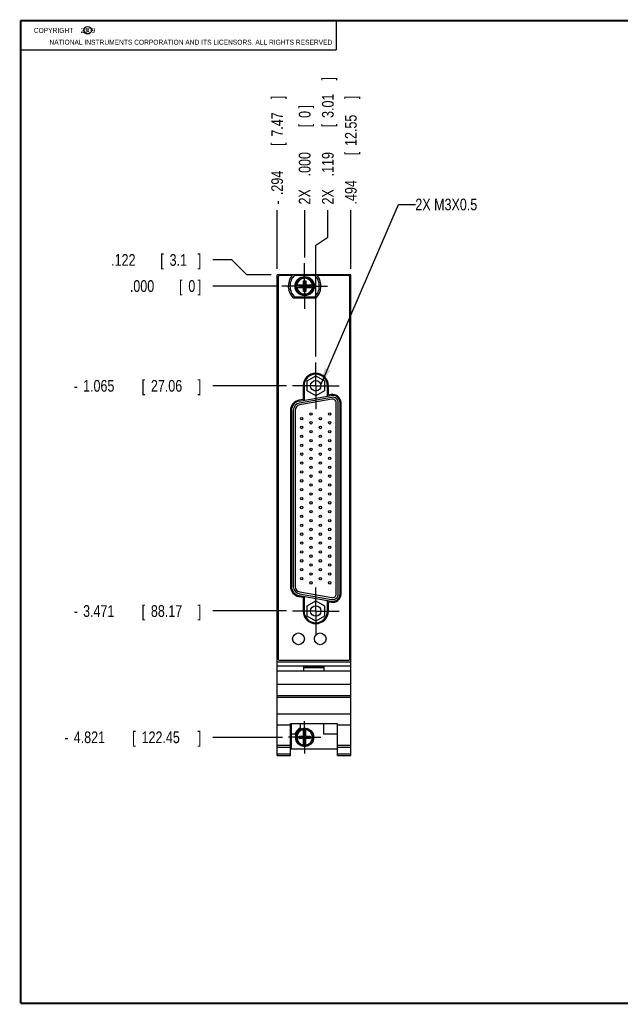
# Model space of a CAD drawing. Header units: inches. Extents: x 0.2 to 16.8, y 0.1 to 10.8.
# Tile 1 of 10: x 0.2 to 6.7, y 0.2 to 10.8. Entities that reach past the tile are written whole.
import ezdxf

# ---------------------------------------------------------------- set-up
doc = ezdxf.new("R2010")
doc.units = ezdxf.units.IN
doc.header["$LTSCALE"] = 0.935
doc.header["$MEASUREMENT"] = 0
doc.linetypes.add('CENTER', pattern=[0.6, 0.375, -0.075, 0.075, -0.075])
doc.layers.get('0').update_dxf_attribs({"linetype": 'CONTINUOUS'})
for name, color, linetype in [('DEFAULT_1', 7, 'CENTER'), ('DETAIL', 7, 'CONTINUOUS'), ('DIMENSIONS', 7, 'CONTINUOUS')]:
    doc.layers.add(name, color=color, linetype=linetype)
doc.styles.get("Standard").update_dxf_attribs({"font": 'txt', "width": 0.8})
doc.dimstyles.new('DIMSTYLE_1', dxfattribs={"dimtxt": 0.125, "dimasz": 0.18, "dimexe": 0.18, "dimexo": 0.0625, "dimgap": 0.09, "dimtad": 0, "dimtih": 1, "dimtoh": 1, "dimdec": 3, "dimzin": 4, "dimdsep": 46, "dimtxsty": 'STANDARD', "dimblk": '_FILLED', "dimblk1": '_FILLED', "dimblk2": '_FILLED', "dimcen": 0.09, "dimadec": 0, "dimazin": 0, "dimtp": 0.001, "dimtm": 0.001, "dimtfac": 1, "dimtdec": 3, "dimtofl": 0, "dimtmove": 0, "dimatfit": 3, "dimldrblk": '_FILLED', "dimfxl": 1, "dimtolj": 1, "dimtzin": 4, "dimarcsym": 0})

# ---------------------------------------------------------------- blocks, each defined once
blk = doc.blocks.new('*D0')
at = {"layer": 'DIMENSIONS', "color": 2, "linetype": 'CONTINUOUS'}
for p, q in [((2.507, 8.202), (2.305, 8.202)), ((2.667, 8.044), (2.507, 8.202)), ((2.93, 8.044), (2.667, 8.044))]:
    blk.add_line(p, q, dxfattribs=at)
at = {"layer": 'DIMENSIONS', "color": 2, "linetype": 'CONTINUOUS', "width": 0.8}
for s, p in [('.122', (1.218, 8.139)), ('[', (1.743, 8.139)), ('3.1', (1.843, 8.139)), (']', (2.143, 8.139))]:
    blk.add_text(s, height=0.125, dxfattribs=at).set_placement(p)
blk = doc.blocks.new('_FILLED')
at = {"color": 0, "linetype": 'BYBLOCK'}
blk.add_solid([(0, 0), (-1, 0.174), (-1, -0.174)], dxfattribs=at)
blk = doc.blocks.new('*D1')
at = {"layer": 'DIMENSIONS', "color": 2, "linetype": 'CONTINUOUS'}
blk.add_line((3.093, 6.857), (2.305, 6.857), dxfattribs=at)
at = {"layer": 'DIMENSIONS', "color": 2, "linetype": 'CONTINUOUS', "width": 0.8}
for s, p in [('-', (0.818, 6.794)), ('1.065', (0.918, 6.794)), ('[', (1.543, 6.794)), ('27.06', (1.643, 6.794)), (']', (2.143, 6.794))]:
    blk.add_text(s, height=0.125, dxfattribs=at).set_placement(p)
blk = doc.blocks.new('*D2')
at = {"layer": 'DIMENSIONS', "color": 2, "linetype": 'CONTINUOUS'}
blk.add_line((3.093, 4.451), (2.305, 4.451), dxfattribs=at)
at = {"layer": 'DIMENSIONS', "color": 2, "linetype": 'CONTINUOUS', "width": 0.8}
for s, p in [('-', (0.818, 4.388)), ('3.471', (0.918, 4.388)), ('[', (1.543, 4.388)), ('88.17', (1.643, 4.388)), (']', (2.143, 4.388))]:
    blk.add_text(s, height=0.125, dxfattribs=at).set_placement(p)
blk = doc.blocks.new('*D3')
at = {"layer": 'DIMENSIONS', "color": 2, "linetype": 'CONTINUOUS'}
blk.add_line((3.05, 3.101), (2.305, 3.101), dxfattribs=at)
at = {"layer": 'DIMENSIONS', "color": 2, "linetype": 'CONTINUOUS', "width": 0.8}
for s, p in [('4.821', (0.818, 3.039)), ('[', (1.443, 3.039)), ('122.45', (1.543, 3.039)), (']', (2.143, 3.039)), ('-', (0.718, 3.039))]:
    blk.add_text(s, height=0.125, dxfattribs=at).set_placement(p)
blk = doc.blocks.new('*D4')
at = {"layer": 'DIMENSIONS', "color": 2, "linetype": 'CONTINUOUS'}
blk.add_line((2.981, 7.922), (2.305, 7.922), dxfattribs=at)
at = {"layer": 'DIMENSIONS', "color": 2, "linetype": 'CONTINUOUS', "width": 0.8}
for s, p in [('.000', (1.418, 7.86)), ('[', (1.943, 7.86)), ('0', (2.043, 7.86)), (']', (2.143, 7.86))]:
    blk.add_text(s, height=0.125, dxfattribs=at).set_placement(p)
blk = doc.blocks.new('*D5')
at = {"layer": 'DIMENSIONS', "color": 2, "linetype": 'CONTINUOUS'}
for p, q in [((3.535, 8.444), (3.535, 8.732)), ((3.405, 8.361), (3.535, 8.444)), ((3.405, 7.169), (3.405, 8.361))]:
    blk.add_line(p, q, dxfattribs=at)
at = {"layer": 'DIMENSIONS', "color": 2, "linetype": 'CONTINUOUS', "width": 0.8}
for s, p in [(']', (3.597, 10.119)), ('3.01', (3.597, 9.719)), ('[', (3.597, 9.619)), ('.119', (3.597, 9.094)), ('2X ', (3.597, 8.794))]:
    blk.add_text(s, height=0.125, rotation=90, dxfattribs=at).set_placement(p)
blk = doc.blocks.new('*D6')
at = {"layer": 'DIMENSIONS', "color": 2, "linetype": 'CONTINUOUS'}
blk.add_line((2.993, 8.107), (2.993, 8.732), dxfattribs=at)
at = {"layer": 'DIMENSIONS', "color": 2, "linetype": 'CONTINUOUS', "width": 0.8}
for s, p in [(']', (3.055, 9.919)), ('7.47', (3.055, 9.519)), ('[', (3.055, 9.419)), ('.294', (3.055, 8.894)), ('-', (3.055, 8.794))]:
    blk.add_text(s, height=0.125, rotation=90, dxfattribs=at).set_placement(p)
blk = doc.blocks.new('*D7')
at = {"layer": 'DIMENSIONS', "color": 2, "linetype": 'CONTINUOUS'}
blk.add_line((3.781, 8.107), (3.781, 8.732), dxfattribs=at)
at = {"layer": 'DIMENSIONS', "color": 2, "linetype": 'CONTINUOUS', "width": 0.8}
for s, p in [(']', (3.843, 9.919)), ('12.55', (3.843, 9.419)), ('[', (3.843, 9.319)), ('.494', (3.843, 8.794))]:
    blk.add_text(s, height=0.125, rotation=90, dxfattribs=at).set_placement(p)
blk = doc.blocks.new('*D8')
at = {"layer": 'DIMENSIONS', "color": 2, "linetype": 'CONTINUOUS'}
blk.add_line((3.287, 8.228), (3.287, 8.732), dxfattribs=at)
at = {"layer": 'DIMENSIONS', "color": 2, "linetype": 'CONTINUOUS', "width": 0.8}
for s, p in [(']', (3.349, 9.819)), ('0', (3.349, 9.719)), ('[', (3.349, 9.619)), ('.000', (3.349, 9.094)), ('2X ', (3.349, 8.794))]:
    blk.add_text(s, height=0.125, rotation=90, dxfattribs=at).set_placement(p)

msp = doc.modelspace()

# ---------------------------------------------------------------- linework, layer by layer
at = {"color": 2, "linetype": 'CONTINUOUS'}
for p, q in [((0.25, 10.7586), (3.625, 10.7586)), ((0.25, 10.7586), (0.25, 10.4456)), ((3.625, 10.7586), (3.625, 10.4456)), ((0.25, 10.4456), (3.625, 10.4456))]:
    msp.add_line(p, q, dxfattribs=at)
at = {"color": 7, "linetype": 'CONTINUOUS'}
for p, q in [((2.9928, 2.9061), (2.9928, 8.044)), ((3.7808, 8.044), (2.9928, 8.044)), ((3.0028, 8.014), (3.0028, 3.944)), ((3.1523, 8.034), (3.0228, 8.034)), ((3.183, 8.0405), (3.3905, 8.0405)), ((3.7508, 8.034), (3.4213, 8.034)), ((3.7708, 3.944), (3.7708, 8.014)), ((3.7808, 2.9061), (3.7808, 8.044)), ((3.1922, 7.9358), (3.2751, 7.9358)), ((3.1922, 7.9083), (3.2751, 7.9083)), ((3.2383, 7.9103), (3.2383, 7.9338)), ((3.2383, 7.9103), (3.3353, 7.9338)), ((3.2751, 7.9338), (3.2383, 7.9338)), ((3.2383, 7.9338), (3.3353, 7.9103)), ((3.2383, 7.9103), (3.2751, 7.9103)), ((3.273, 7.865), (3.3006, 7.9791)), ((3.273, 7.9358), (3.273, 7.9791)), ((3.3006, 7.865), (3.273, 7.9791)), ((3.273, 7.9791), (3.3006, 7.9791)), ((3.273, 7.865), (3.273, 7.9083)), ((3.2751, 7.9358), (3.2751, 7.9338)), ((3.2751, 7.9103), (3.2985, 7.9338)), ((3.2985, 7.9103), (3.2751, 7.9338)), ((3.2751, 7.9083), (3.2751, 7.9103)), ((3.2985, 7.9358), (3.2985, 7.9338)), ((3.2985, 7.9358), (3.3814, 7.9358)), ((3.3353, 7.9338), (3.2985, 7.9338)), ((3.2985, 7.9083), (3.2985, 7.9103)), ((3.2985, 7.9103), (3.3353, 7.9103)), ((3.2985, 7.9083), (3.3814, 7.9083)), ((3.3006, 7.9791), (3.3006, 7.9358)), ((3.3006, 7.9083), (3.3006, 7.865)), ((3.3353, 7.9103), (3.3353, 7.9338)), ((3.4051, 7.793), (3.1685, 7.793)), ((3.3905, 7.8035), (3.183, 7.8035)), ((3.3006, 7.865), (3.273, 7.865)), ((3.3118, 6.9108), (3.4053, 6.9647)), ((3.4053, 6.9647), (3.4988, 6.9108)), ((3.2703, 6.8568), (3.2703, 6.7101)), ((3.2803, 6.8568), (3.2803, 6.7017)), ((3.3118, 6.8028), (3.3118, 6.9108)), ((3.4988, 6.9108), (3.4988, 6.8028)), ((3.5303, 6.7458), (3.5303, 6.8568)), ((3.5403, 6.7577), (3.5403, 6.8568)), ((3.2279, 6.6925), (3.5714, 6.7531)), ((3.5749, 6.7334), (3.2314, 6.6728)), ((3.4053, 6.7488), (3.3118, 6.8028)), ((3.4988, 6.8028), (3.4053, 6.7488)), ((3.5697, 6.7629), (3.5403, 6.7577)), ((3.2703, 6.7101), (3.2262, 6.7024)), ((3.5784, 6.7137), (3.2349, 6.6531)), ((3.6253, 4.6333), (3.6253, 6.6743)), ((3.6453, 4.6333), (3.6453, 6.6743)), ((3.6653, 4.6333), (3.6653, 6.6743)), ((3.6753, 4.6333), (3.6753, 6.6743)), ((3.1353, 6.594), (3.1353, 4.7135)), ((3.1453, 6.594), (3.1453, 4.7135)), ((3.1653, 6.594), (3.1653, 4.7135)), ((3.1853, 6.594), (3.1853, 4.7135)), ((3.2314, 4.6348), (3.5749, 4.5742)), ((3.2349, 4.6545), (3.5784, 4.5939)), ((3.2262, 4.6052), (3.2703, 4.5974)), ((3.2279, 4.6151), (3.5714, 4.5545)), ((3.2703, 4.5974), (3.2703, 4.4508)), ((3.2803, 4.6058), (3.2803, 4.4508)), ((3.3118, 4.5048), (3.4053, 4.5587)), ((3.4053, 4.5587), (3.4988, 4.5048)), ((3.5303, 4.4508), (3.5303, 4.5617)), ((3.5403, 4.5498), (3.5697, 4.5446)), ((3.5403, 4.4508), (3.5403, 4.5498)), ((3.3118, 4.3968), (3.3118, 4.5048)), ((3.4988, 4.5048), (3.4988, 4.3968)), ((3.4053, 4.3428), (3.3118, 4.3968)), ((3.4988, 4.3968), (3.4053, 4.3428)), ((2.9928, 3.9081), (3.7808, 3.9081)), ((3.0228, 3.924), (3.7508, 3.924)), ((2.9928, 3.8651), (3.7808, 3.8651)), ((3.7808, 3.8081), (2.9928, 3.8081)), ((3.2768, 3.8551), (3.4968, 3.8551)), ((3.2768, 3.8081), (3.2768, 3.8551)), ((3.2768, 3.8481), (3.4968, 3.8481)), ((3.4968, 3.8081), (3.4968, 3.8551)), ((2.9928, 3.6681), (3.7808, 3.6681)), ((2.9928, 3.5481), (3.7808, 3.5481)), ((2.9928, 3.5286), (3.7808, 3.5286)), ((2.9928, 3.3529), (3.7808, 3.3529)), ((2.9928, 3.2331), (3.1348, 3.2331)), ((3.1348, 3.2484), (3.6388, 3.2484)), ((3.1348, 2.9061), (3.1348, 3.2484)), ((3.1408, 3.2484), (3.1408, 2.9791)), ((3.2378, 3.2484), (3.2378, 3.1985)), ((3.273, 3.1129), (3.273, 3.1958)), ((3.3006, 3.1129), (3.3006, 3.1958)), ((3.4878, 3.2484), (3.4878, 3.1391)), ((3.6388, 2.9061), (3.6388, 3.2484)), ((3.6388, 3.2331), (3.7808, 3.2331)), ((3.1408, 3.1391), (3.1846, 3.1391)), ((3.2297, 3.0874), (3.3439, 3.1149)), ((3.2297, 3.1149), (3.273, 3.1149)), ((3.2297, 3.1149), (3.3439, 3.0874)), ((3.2297, 3.0874), (3.2297, 3.1149)), ((3.273, 3.0874), (3.2297, 3.0874)), ((3.273, 3.1129), (3.2751, 3.1129)), ((3.273, 3.0894), (3.2751, 3.0894)), ((3.273, 3.0065), (3.273, 3.0894)), ((3.2985, 3.1497), (3.2751, 3.1497)), ((3.2985, 3.0526), (3.2751, 3.1497)), ((3.2751, 3.1497), (3.2751, 3.1129)), ((3.2751, 3.0526), (3.2985, 3.1497)), ((3.2985, 3.0894), (3.2751, 3.1129)), ((3.2751, 3.0894), (3.2985, 3.1129)), ((3.2751, 3.0894), (3.2751, 3.0526)), ((3.2985, 3.0526), (3.2751, 3.0526)), ((3.2985, 3.1129), (3.2985, 3.1497)), ((3.3006, 3.1129), (3.2985, 3.1129)), ((3.3006, 3.0894), (3.2985, 3.0894)), ((3.2985, 3.0526), (3.2985, 3.0894)), ((3.3006, 3.1149), (3.3439, 3.1149)), ((3.3006, 3.0065), (3.3006, 3.0894)), ((3.3439, 3.0874), (3.3006, 3.0874)), ((3.3439, 3.1149), (3.3439, 3.0874)), ((3.4878, 3.1391), (3.6388, 3.1391)), ((2.9928, 3.0161), (3.1348, 3.0161)), ((2.9928, 2.9969), (3.1348, 2.9969)), ((3.1408, 2.9791), (3.6388, 2.9791)), ((3.6388, 3.0161), (3.7808, 3.0161)), ((3.6388, 2.9969), (3.7808, 2.9969)), ((2.9928, 2.9241), (3.1348, 2.9241)), ((2.9928, 2.9061), (3.1348, 2.9061)), ((3.6388, 2.9241), (3.7808, 2.9241)), ((3.6388, 2.9061), (3.7808, 2.9061))]:
    msp.add_line(p, q, dxfattribs=at)
at = {"color": 7, "linetype": 'CONTINUOUS', "const_width": 0.02}
for points in [[(0.25, 10.7586), (0.25, 0.2586)], [(16.75, 10.7586), (0.25, 10.7586)], [(0.25, 0.2586), (16.75, 0.2586)]]:
    msp.add_lwpolyline(points, dxfattribs=at)
at = {"color": 2, "linetype": 'CONTINUOUS'}
msp.add_circle((0.9659, 10.6562), 0.0403, dxfattribs=at)
at = {"color": 7, "linetype": 'CONTINUOUS'}
for centre, radius in [((3.2868, 7.922), 0.1025), ((3.2868, 7.922), 0.098), ((3.4053, 6.8568), 0.056), ((3.3554, 6.5568), 0.013), ((3.5553, 6.5568), 0.013), ((3.2553, 6.5068), 0.013), ((3.2553, 6.4118), 0.013), ((3.3554, 6.4618), 0.013), ((3.4553, 6.5068), 0.013), ((3.4553, 6.4118), 0.013), ((3.5553, 6.4618), 0.013), ((3.2553, 6.3168), 0.013), ((3.3554, 6.3668), 0.013), ((3.4553, 6.3168), 0.013), ((3.5553, 6.3668), 0.013), ((3.2553, 6.2218), 0.013), ((3.3554, 6.2718), 0.013), ((3.4553, 6.2218), 0.013), ((3.5553, 6.2718), 0.013), ((3.2553, 6.1268), 0.013), ((3.3554, 6.1768), 0.013), ((3.4553, 6.1268), 0.013), ((3.5553, 6.1768), 0.013), ((3.2553, 6.0318), 0.013), ((3.3554, 6.0818), 0.013), ((3.3554, 5.9868), 0.013), ((3.4553, 6.0318), 0.013), ((3.5553, 6.0818), 0.013), ((3.5553, 5.9868), 0.013), ((3.2553, 5.9368), 0.013), ((3.3554, 5.8918), 0.013), ((3.4553, 5.9368), 0.013), ((3.5553, 5.8918), 0.013), ((3.2553, 5.8418), 0.013), ((3.3554, 5.7968), 0.013), ((3.4553, 5.8418), 0.013), ((3.5553, 5.7968), 0.013), ((3.2553, 5.7468), 0.013), ((3.3554, 5.7018), 0.013), ((3.4553, 5.7468), 0.013), ((3.5553, 5.7018), 0.013), ((3.2553, 5.6518), 0.013), ((3.3554, 5.6068), 0.013), ((3.4553, 5.6518), 0.013), ((3.5553, 5.6068), 0.013), ((3.2553, 5.5568), 0.013), ((3.2553, 5.4618), 0.013), ((3.3554, 5.5118), 0.013), ((3.4553, 5.5568), 0.013), ((3.4553, 5.4618), 0.013), ((3.5553, 5.5118), 0.013), ((3.2553, 5.3668), 0.013), ((3.3554, 5.4168), 0.013), ((3.4553, 5.3668), 0.013), ((3.5553, 5.4168), 0.013), ((3.2553, 5.2718), 0.013), ((3.3554, 5.3218), 0.013), ((3.4553, 5.2718), 0.013), ((3.5553, 5.3218), 0.013), ((3.2553, 5.1768), 0.013), ((3.3554, 5.2268), 0.013), ((3.4553, 5.1768), 0.013), ((3.5553, 5.2268), 0.013), ((3.2553, 5.0818), 0.013), ((3.3554, 5.1318), 0.013), ((3.3554, 5.0368), 0.013), ((3.4553, 5.0818), 0.013), ((3.5553, 5.1318), 0.013), ((3.5553, 5.0368), 0.013), ((3.2553, 4.9868), 0.013), ((3.3554, 4.9418), 0.013), ((3.4553, 4.9868), 0.013), ((3.5553, 4.9418), 0.013), ((3.2553, 4.8918), 0.013), ((3.3554, 4.8468), 0.013), ((3.4553, 4.8918), 0.013), ((3.5553, 4.8468), 0.013), ((3.2553, 4.7968), 0.013), ((3.3554, 4.7518), 0.013), ((3.4553, 4.7968), 0.013), ((3.5553, 4.7518), 0.013), ((3.4053, 4.4508), 0.056), ((3.2208, 4.1533), 0.0625), ((3.4528, 4.1533), 0.0625), ((3.2868, 3.1011), 0.098)]:
    msp.add_circle(centre, radius, dxfattribs=at)
for centre, radius, start, end in [((3.0228, 8.014), 0.02, 90, 180), ((3.2868, 7.922), 0.175, 140.20818, 227.4886), ((3.2868, 7.922), 0.1575, 131.20295, 228.79705), ((3.2868, 7.922), 0.1575, 311.20295, 48.79705), ((3.2868, 7.922), 0.175, 312.5114, 39.79182), ((3.7508, 8.014), 0.02, 0, 90), ((3.2868, 7.922), 0.0956, 171.71661, 188.28339), ((3.2868, 7.922), 0.0956, 351.71661, 8.28339), ((3.4053, 6.8568), 0.135, 0, 180), ((3.4053, 6.8568), 0.125, 0, 180), ((3.5853, 6.6743), 0.09, 0, 100), ((3.5853, 6.6743), 0.08, 0, 100), ((3.5853, 6.6743), 0.06, 0, 100), ((3.2453, 6.594), 0.11, 100, 180), ((3.2453, 6.594), 0.1, 100, 180), ((3.2453, 6.594), 0.08, 100, 180), ((3.2453, 6.594), 0.06, 100, 180), ((3.5853, 6.6743), 0.04, 0, 100), ((3.2453, 4.7135), 0.11, 180, 260), ((3.2453, 4.7135), 0.1, 180, 260), ((3.2453, 4.7135), 0.08, 180, 260), ((3.2453, 4.7135), 0.06, 180, 260), ((3.5853, 4.6333), 0.09, 260, 360), ((3.5853, 4.6333), 0.08, 260, 360), ((3.5853, 4.6333), 0.06, 260, 360), ((3.5853, 4.6333), 0.04, 260, 360), ((3.4053, 4.4508), 0.135, 180, 360), ((3.4053, 4.4508), 0.125, 180, 360), ((3.0228, 3.944), 0.02, 180, 270), ((3.7508, 3.944), 0.02, 270, 360), ((3.2868, 3.1011), 0.109, 116.71426, 159.59683), ((3.2868, 3.1011), 0.0956, 81.71661, 98.28339), ((3.2868, 3.1011), 0.0956, 261.71661, 278.28339)]:
    msp.add_arc(centre, radius, start, end, dxfattribs=at)
at = {"color": 9, "linetype": 'CONTINUOUS'}
for centre, radius, start, end in [((3.2868, 7.922), 0.0947, 8.36374, 171.63626), ((3.2868, 7.922), 0.0832, 9.53359, 170.46641), ((3.2868, 7.922), 0.0947, 188.36374, 351.63626), ((3.2868, 7.922), 0.0832, 189.53359, 350.46641), ((3.2868, 3.1011), 0.0947, 98.36374, 261.63626), ((3.2868, 3.1011), 0.0832, 99.53359, 260.46641), ((3.2868, 3.1011), 0.0947, 278.36374, 81.63626), ((3.2868, 3.1011), 0.0832, 279.53359, 80.46641)]:
    msp.add_arc(centre, radius, start, end, dxfattribs=at)
at = {"layer": 'DEFAULT_1', "color": 7, "linetype": 'CENTER'}
for p, q in [((3.2868, 7.922), (3.2868, 8.1655)), ((3.2868, 7.922), (3.0433, 7.922)), ((3.2868, 7.922), (3.2868, 7.6785)), ((3.2868, 7.922), (3.5303, 7.922)), ((3.4053, 6.8568), (3.4053, 7.1068)), ((3.4053, 6.8568), (3.1553, 6.8568)), ((3.4053, 6.8568), (3.4053, 6.6068)), ((3.4053, 6.8568), (3.6553, 6.8568)), ((3.4053, 4.4508), (3.4053, 4.7008)), ((3.4053, 4.4508), (3.1553, 4.4508)), ((3.4053, 4.4508), (3.6553, 4.4508)), ((3.4053, 4.4508), (3.4053, 4.2008)), ((3.2868, 3.1011), (3.2868, 3.2751)), ((3.2868, 3.1011), (3.1128, 3.1011)), ((3.2868, 3.1011), (3.4608, 3.1011)), ((3.2868, 3.1011), (3.2868, 2.9271))]:
    msp.add_line(p, q, dxfattribs=at)
at = {"layer": 'DETAIL', "color": 2, "linetype": 'CONTINUOUS'}
for p, q in [((3.46, 6.8688), (4.2902, 8.794)), ((4.2902, 8.794), (4.4702, 8.794))]:
    msp.add_line(p, q, dxfattribs=at)
msp.add_solid([(3.5026, 7.0464), (3.46, 6.8688), (3.56, 7.0217)], dxfattribs=at)

# ---------------------------------------------------------------- texts
at = {"color": 2, "linetype": 'CONTINUOUS', "width": 0.8}
for s, p in [('c', (0.946, 10.6363)), ('NATIONAL INSTRUMENTS CORPORATION AND ITS LICENSORS. ALL RIGHTS RESERVED', (0.5583, 10.5016))]:
    msp.add_text(s, height=0.053, dxfattribs=at).set_placement(p)
at = {"color": 2, "linetype": 'CONTINUOUS', "insert": (0.3125, 10.6805), "char_height": 0.053, "width": 0.8904, "attachment_point": 1}
msp.add_mtext('    COPYRIGHT    2009', dxfattribs=at)
at = {"layer": 'DETAIL', "color": 2, "linetype": 'CONTINUOUS', "width": 0.8}
msp.add_text('2X M3X0.5', height=0.125, dxfattribs=at).set_placement((4.4702, 8.7315))

# ---------------------------------------------------------------- dimensions: what is measured, and where the dimension line sits
at = {"layer": 'DIMENSIONS', "color": 2, "linetype": 'CONTINUOUS'}
for feature_location, offset, dtype, origin, text, picture, middle in [((3.4053, 7.1693), (0.1296, 1.5623), 0, (3.2868, 8.1655), '2X <>', '*D5', (3.5349, 9.5065)), ((2.9928, 8.1065), (0, 0.625), 1, (3.2868, 8.1655), '-<>', '*D6', (2.9928, 9.4065)), ((3.286799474, 8.2280418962), (0, 0.5035), 1, (3.286799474, 8.1655418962), '2X <>', '*D8', (3.286799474, 9.3565418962)), ((3.0503, 3.1011), (-0.745, 0), 0, (3.0433, 7.922), '-<>', '*D3', (1.4803, 3.1011)), ((3.0928, 6.8568), (-0.7875, 0), 0, (3.0433, 7.922), '-<>', '*D1', (1.5303, 6.8568)), ((3.0928, 4.4508), (-0.7875, 0), 0, (3.0433, 7.922), '-<>', '*D2', (1.5303, 4.4508))]:
    dim = msp.add_ordinate_dim(feature_location=feature_location, offset=offset, dtype=dtype, origin=origin, text=text, dimstyle='DIMSTYLE_1', dxfattribs=at)
    dim.commit()
    dim.dimension.update_dxf_attribs({"geometry": picture, "text_midpoint": middle})
for feature_location, offset, dtype, origin, picture, middle in [((3.7808, 8.1065), (0, 0.625), 1, (3.2868, 8.1655), '*D7', (3.7808, 9.4065)), ((2.9303, 8.044), (-0.625, 0.1575), 0, (3.0433, 7.922), '*D0', (1.7303, 8.2015)), ((2.980799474, 7.9220418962), (-0.6755, 0), 0, (3.043299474, 7.9220418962), '*D4', (1.830299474, 7.9220418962))]:
    dim = msp.add_ordinate_dim(feature_location=feature_location, offset=offset, dtype=dtype, origin=origin, dimstyle='DIMSTYLE_1', dxfattribs=at)
    dim.commit()
    dim.dimension.update_dxf_attribs({"geometry": picture, "text_midpoint": middle})

doc.saveas('drawing.dxf')
